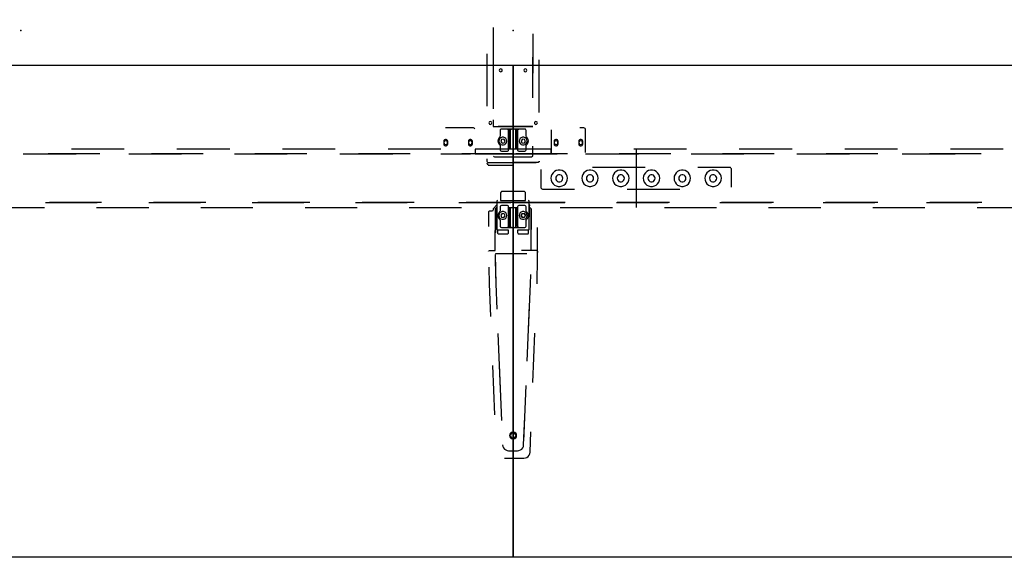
# Model space of a CAD drawing. Header units: metres. Extents: x 0.36 to 6.76, y -1.81 to -0.1.
# Tile 5 of 8: x 3.55 to 5.15, y -1.81 to -0.93. Entities that reach past the tile are written whole.
import ezdxf

# ---------------------------------------------------------------- set-up
doc = ezdxf.new("R2010")
doc.units = ezdxf.units.M
doc.header["$MEASUREMENT"] = 0

# ---------------------------------------------------------------- blocks, each defined once
blk = doc.blocks.new('d8df898d-95c7-464c-afa7-5ea99db2768e')
at = {"color": 252, "lineweight": 25, "true_color": 0x848484}
for p, q in [((4.3228, -0.9458), (4.3228, -0.9511)), ((4.3228, -0.9458), (4.3228, -0.9511)), ((4.3228, -0.9511), (4.3229, -1.021)), ((4.3228, -0.9511), (4.3229, -1.021)), ((4.3876, -1.0316), (4.3877, -0.9564)), ((4.3876, -1.0316), (4.3877, -0.9564)), ((4.3127, -0.9887), (4.3127, -1.074)), ((4.3127, -0.9887), (4.3127, -1.074)), ((4.3876, -1.0601), (4.3877, -0.9813)), ((4.3876, -1.0601), (4.3877, -0.9813)), ((4.3229, -0.9996), (4.323, -1.0784)), ((4.3229, -0.9996), (4.323, -1.0784)), ((4.3979, -1.0841), (4.3979, -0.9988)), ((4.3979, -1.0841), (4.3979, -0.9988)), ((4.323, -1.0962), (4.323, -1.1068)), ((4.323, -1.0962), (4.323, -1.1068)), ((4.2909, -1.1092), (4.2454, -1.1092)), ((4.323, -1.1068), (4.3875, -1.1068)), ((4.323, -1.1068), (4.3875, -1.1068)), ((4.3875, -1.1068), (4.3311, -1.1068)), ((4.3875, -1.1068), (4.3311, -1.1068)), ((4.3343, -1.1132), (4.3343, -1.1224)), ((4.3343, -1.1132), (4.3343, -1.1224)), ((4.3343, -1.1132), (4.3343, -1.1224)), ((4.3343, -1.1132), (4.3343, -1.1224)), ((4.3461, -1.1112), (4.3363, -1.1112)), ((4.3553, -1.1112), (4.3363, -1.1112)), ((4.3553, -1.1112), (4.3363, -1.1112)), ((4.3461, -1.1112), (4.3363, -1.1112)), ((4.3525, -1.1112), (4.3461, -1.1112)), ((4.3525, -1.1112), (4.3461, -1.1112)), ((4.3481, -1.1448), (4.3481, -1.1132)), ((4.3481, -1.1132), (4.3481, -1.143)), ((4.3481, -1.1448), (4.3481, -1.1132)), ((4.3481, -1.1132), (4.3481, -1.143)), ((4.3505, -1.1132), (4.3505, -1.143)), ((4.3505, -1.143), (4.3505, -1.1132)), ((4.3505, -1.1132), (4.3505, -1.143)), ((4.3505, -1.143), (4.3505, -1.1132)), ((4.3553, -1.1112), (4.3525, -1.1112)), ((4.3553, -1.1112), (4.3525, -1.1112)), ((4.3743, -1.1112), (4.3553, -1.1112)), ((4.3743, -1.1112), (4.3553, -1.1112)), ((4.358, -1.1112), (4.3553, -1.1112)), ((4.358, -1.1112), (4.3553, -1.1112)), ((4.3645, -1.1112), (4.358, -1.1112)), ((4.3645, -1.1112), (4.358, -1.1112)), ((4.36, -1.143), (4.36, -1.1132)), ((4.36, -1.1132), (4.36, -1.143)), ((4.36, -1.1132), (4.36, -1.143)), ((4.36, -1.143), (4.36, -1.1132)), ((4.3625, -1.143), (4.3625, -1.1132)), ((4.3625, -1.1132), (4.3625, -1.1448)), ((4.3625, -1.143), (4.3625, -1.1132)), ((4.3625, -1.1132), (4.3625, -1.1448)), ((4.3743, -1.1112), (4.3645, -1.1112)), ((4.3743, -1.1112), (4.3645, -1.1112)), ((4.3763, -1.1224), (4.3763, -1.1132)), ((4.3763, -1.1224), (4.3763, -1.1132)), ((4.3763, -1.1224), (4.3763, -1.1132)), ((4.3763, -1.1224), (4.3763, -1.1132)), ((4.4173, -1.1122), (4.4174, -1.1512)), ((4.4702, -1.1092), (4.4638, -1.1092)), ((4.4731, -1.1494), (4.4732, -1.1122)), ((4.2426, -1.1312), (4.2426, -1.1352)), ((4.2426, -1.1312), (4.2426, -1.1352)), ((4.2491, -1.1352), (4.2491, -1.1312)), ((4.2491, -1.1352), (4.2491, -1.1312)), ((4.2826, -1.1312), (4.2826, -1.1352)), ((4.2826, -1.1312), (4.2826, -1.1352)), ((4.2891, -1.1352), (4.2891, -1.1312)), ((4.2891, -1.1352), (4.2891, -1.1312)), ((4.3367, -1.1279), (4.3353, -1.1311)), ((4.3367, -1.1279), (4.3353, -1.1311)), ((4.3367, -1.1279), (4.3353, -1.1311)), ((4.3367, -1.1279), (4.3353, -1.1311)), ((4.3353, -1.1311), (4.3374, -1.1338)), ((4.3353, -1.1311), (4.3374, -1.1338)), ((4.3353, -1.1311), (4.3374, -1.1338)), ((4.3353, -1.1311), (4.3374, -1.1338)), ((4.3401, -1.1275), (4.3367, -1.1279)), ((4.3401, -1.1275), (4.3367, -1.1279)), ((4.3401, -1.1275), (4.3367, -1.1279)), ((4.3401, -1.1275), (4.3367, -1.1279)), ((4.3374, -1.1338), (4.3409, -1.1334)), ((4.3374, -1.1338), (4.3409, -1.1334)), ((4.3374, -1.1338), (4.3409, -1.1334)), ((4.3374, -1.1338), (4.3409, -1.1334)), ((4.3422, -1.1302), (4.3401, -1.1275)), ((4.3422, -1.1302), (4.3401, -1.1275)), ((4.3422, -1.1302), (4.3401, -1.1275)), ((4.3422, -1.1302), (4.3401, -1.1275)), ((4.3409, -1.1334), (4.3422, -1.1302)), ((4.3409, -1.1334), (4.3422, -1.1302)), ((4.3409, -1.1334), (4.3422, -1.1302)), ((4.3409, -1.1334), (4.3422, -1.1302)), ((4.3704, -1.1275), (4.3683, -1.1302)), ((4.3704, -1.1275), (4.3683, -1.1302)), ((4.3704, -1.1275), (4.3683, -1.1302)), ((4.3704, -1.1275), (4.3683, -1.1302)), ((4.3683, -1.1302), (4.3697, -1.1334)), ((4.3683, -1.1302), (4.3697, -1.1334)), ((4.3683, -1.1302), (4.3697, -1.1334)), ((4.3683, -1.1302), (4.3697, -1.1334)), ((4.3697, -1.1334), (4.3731, -1.1338)), ((4.3697, -1.1334), (4.3731, -1.1338)), ((4.3697, -1.1334), (4.3731, -1.1338)), ((4.3697, -1.1334), (4.3731, -1.1338)), ((4.3739, -1.1279), (4.3704, -1.1275)), ((4.3739, -1.1279), (4.3704, -1.1275)), ((4.3739, -1.1279), (4.3704, -1.1275)), ((4.3739, -1.1279), (4.3704, -1.1275)), ((4.3731, -1.1338), (4.3752, -1.1311)), ((4.3731, -1.1338), (4.3752, -1.1311)), ((4.3731, -1.1338), (4.3752, -1.1311)), ((4.3731, -1.1338), (4.3752, -1.1311)), ((4.3752, -1.1311), (4.3739, -1.1279)), ((4.3752, -1.1311), (4.3739, -1.1279)), ((4.3752, -1.1311), (4.3739, -1.1279)), ((4.3752, -1.1311), (4.3739, -1.1279)), ((4.422, -1.1312), (4.422, -1.1352)), ((4.422, -1.1312), (4.422, -1.1352)), ((4.4285, -1.1352), (4.4285, -1.1312)), ((4.4285, -1.1352), (4.4285, -1.1312)), ((4.462, -1.1312), (4.462, -1.1352)), ((4.462, -1.1312), (4.462, -1.1352)), ((4.4685, -1.1352), (4.4685, -1.1312)), ((4.4685, -1.1352), (4.4685, -1.1312)), ((3.5593, -1.1512), (3.6451, -1.1512)), ((3.6838, -1.1512), (3.5998, -1.1512)), ((3.7233, -1.1437), (3.6376, -1.1437)), ((3.7309, -1.1512), (3.8167, -1.1512)), ((3.8518, -1.1512), (3.7678, -1.1512)), ((3.8949, -1.1437), (3.8091, -1.1437)), ((3.9024, -1.1512), (3.9882, -1.1512)), ((4.0199, -1.1512), (3.9358, -1.1512)), ((4.0664, -1.1437), (3.9807, -1.1437)), ((4.074, -1.1512), (4.1598, -1.1512)), ((4.1879, -1.1512), (4.1039, -1.1512)), ((4.238, -1.1437), (4.1522, -1.1437)), ((4.238, -1.1512), (4.2863, -1.1512)), ((4.3559, -1.1512), (4.2719, -1.1512)), ((4.2938, -1.1437), (4.2937, -1.1512)), ((4.2937, -1.1512), (4.3559, -1.1512)), ((4.3559, -1.1437), (4.2938, -1.1437)), ((4.3343, -1.1384), (4.3343, -1.1448)), ((4.3343, -1.1384), (4.3343, -1.1448)), ((4.3343, -1.1384), (4.3343, -1.1448)), ((4.3343, -1.1384), (4.3343, -1.1448)), ((4.3363, -1.1468), (4.3461, -1.1468)), ((4.3363, -1.1468), (4.3461, -1.1468)), ((4.3363, -1.1468), (4.3461, -1.1468)), ((4.3363, -1.1468), (4.3461, -1.1468)), ((4.3481, -1.1448), (4.3481, -1.143)), ((4.3481, -1.143), (4.3625, -1.143)), ((4.3481, -1.1448), (4.3481, -1.143)), ((4.3481, -1.143), (4.3625, -1.143)), ((4.3481, -1.143), (4.3505, -1.143)), ((4.3481, -1.143), (4.3505, -1.143)), ((4.3505, -1.143), (4.36, -1.143)), ((4.3505, -1.143), (4.36, -1.143)), ((4.3552, -1.1437), (4.3552, -1.1512)), ((4.4174, -1.1437), (4.3552, -1.1437)), ((4.3552, -1.1512), (4.4174, -1.1512)), ((4.3559, -1.1512), (4.3559, -1.1437)), ((4.4438, -1.1512), (4.3598, -1.1512)), ((4.36, -1.143), (4.3625, -1.143)), ((4.36, -1.143), (4.3625, -1.143)), ((4.3625, -1.143), (4.3625, -1.1448)), ((4.3625, -1.143), (4.3625, -1.1448)), ((4.3645, -1.1468), (4.3743, -1.1468)), ((4.3645, -1.1468), (4.3743, -1.1468)), ((4.3645, -1.1468), (4.3743, -1.1468)), ((4.3645, -1.1468), (4.3743, -1.1468)), ((4.3763, -1.1448), (4.3763, -1.1384)), ((4.3763, -1.1448), (4.3763, -1.1384)), ((4.3763, -1.1448), (4.3763, -1.1384)), ((4.3763, -1.1448), (4.3763, -1.1384)), ((4.3875, -1.154), (4.3875, -1.1388)), ((4.3875, -1.154), (4.3875, -1.1388)), ((4.4174, -1.1512), (4.4174, -1.1437)), ((4.4174, -1.1512), (4.4267, -1.1512)), ((4.4731, -1.1512), (4.5589, -1.1512)), ((4.6118, -1.1512), (4.5278, -1.1512)), ((4.6371, -1.1437), (4.5514, -1.1437)), ((4.5553, -1.1436), (4.5553, -1.2386)), ((4.6447, -1.1512), (4.7305, -1.1512)), ((4.7798, -1.1512), (4.6958, -1.1512)), ((4.8087, -1.1437), (4.7229, -1.1437)), ((4.8162, -1.1512), (4.902, -1.1512)), ((4.9478, -1.1512), (4.8638, -1.1512)), ((4.9802, -1.1437), (4.8945, -1.1437)), ((4.9878, -1.1512), (5.0736, -1.1512)), ((5.1158, -1.1512), (5.0318, -1.1512)), ((5.1518, -1.1437), (5.066, -1.1437)), ((4.3127, -1.1593), (4.3127, -1.1634)), ((4.3127, -1.1593), (4.3127, -1.1634)), ((4.3128, -1.1661), (4.313, -1.1676)), ((4.3128, -1.1661), (4.313, -1.1676)), ((4.313, -1.1676), (4.313, -1.1678)), ((4.313, -1.1676), (4.313, -1.1678)), ((4.3147, -1.1653), (4.3929, -1.1653)), ((4.3147, -1.1653), (4.3929, -1.1653)), ((4.3251, -1.156), (4.3855, -1.156)), ((4.3251, -1.156), (4.3855, -1.156)), ((4.3251, -1.156), (4.3794, -1.156)), ((4.3251, -1.156), (4.3794, -1.156)), ((4.3958, -1.1653), (4.3546, -1.1653)), ((4.3958, -1.1653), (4.3546, -1.1653)), ((4.3978, -1.1647), (4.3978, -1.1634)), ((4.3978, -1.1647), (4.3978, -1.1634)), ((4.315, -1.1696), (4.356, -1.1696)), ((4.315, -1.1696), (4.356, -1.1696)), ((4.4003, -1.1766), (4.4003, -1.2056)), ((4.5698, -1.1736), (4.4842, -1.1736)), ((4.7073, -1.1736), (4.6554, -1.1736)), ((4.7103, -1.2056), (4.7103, -1.1766)), ((4.3348, -1.2155), (4.3348, -1.227)), ((4.3727, -1.2125), (4.3378, -1.2125)), ((4.3757, -1.227), (4.3757, -1.2155)), ((4.4033, -1.2086), (4.4552, -1.2086)), ((4.5408, -1.2086), (4.6264, -1.2086)), ((3.5953, -1.2307), (3.6793, -1.2307)), ((3.6866, -1.2307), (3.6019, -1.2307)), ((3.7633, -1.2307), (3.8473, -1.2307)), ((3.8559, -1.2307), (3.7712, -1.2307)), ((3.9313, -1.2307), (4.0153, -1.2307)), ((4.0252, -1.2307), (3.9406, -1.2307)), ((4.0993, -1.2307), (4.1833, -1.2307)), ((4.1945, -1.2307), (4.1099, -1.2307)), ((4.2674, -1.2307), (4.3514, -1.2307)), ((4.3559, -1.2307), (4.2792, -1.2307)), ((4.329, -1.228), (4.329, -1.2744)), ((4.3348, -1.227), (4.3757, -1.227)), ((4.4399, -1.2307), (4.3552, -1.2307)), ((4.3552, -1.2307), (4.4392, -1.2307)), ((4.3559, -1.2387), (4.3559, -1.2307)), ((4.3806, -1.227), (4.3801, -1.227)), ((4.3816, -1.2744), (4.3816, -1.228)), ((4.5233, -1.2307), (4.6073, -1.2307)), ((4.6092, -1.2307), (4.5246, -1.2307)), ((4.6913, -1.2307), (4.7753, -1.2307)), ((4.7786, -1.2307), (4.6939, -1.2307)), ((4.8593, -1.2307), (4.9433, -1.2307)), ((4.9479, -1.2307), (4.8632, -1.2307)), ((5.0273, -1.2307), (5.1113, -1.2307)), ((5.1172, -1.2307), (5.0326, -1.2307)), ((3.5092, -1.2387), (3.5939, -1.2387)), ((3.6786, -1.2387), (3.7632, -1.2387)), ((3.8479, -1.2387), (3.9326, -1.2387)), ((4.0172, -1.2387), (4.1019, -1.2387)), ((4.1865, -1.2387), (4.2712, -1.2387)), ((4.3154, -1.2456), (4.3153, -1.2695)), ((4.3206, -1.2446), (4.3164, -1.2446)), ((4.3288, -1.234), (4.3227, -1.2407)), ((4.3227, -1.2407), (4.3227, -1.2426)), ((4.3282, -1.2384), (4.326, -1.2407)), ((4.326, -1.2407), (4.326, -1.2799)), ((4.329, -1.2384), (4.3282, -1.2384)), ((4.329, -1.2744), (4.329, -1.2384)), ((4.3343, -1.2374), (4.3343, -1.2438)), ((4.3343, -1.2374), (4.3343, -1.2438)), ((4.3461, -1.2354), (4.3363, -1.2354)), ((4.3461, -1.2354), (4.3363, -1.2354)), ((4.3481, -1.2392), (4.3481, -1.2374)), ((4.3481, -1.269), (4.3481, -1.2374)), ((4.3625, -1.2392), (4.3481, -1.2392)), ((4.3481, -1.2392), (4.3481, -1.269)), ((4.3505, -1.2392), (4.3481, -1.2392)), ((4.3505, -1.269), (4.3505, -1.2392)), ((4.3505, -1.2392), (4.3505, -1.269)), ((4.36, -1.2392), (4.3505, -1.2392)), ((4.36, -1.269), (4.36, -1.2392)), ((4.3625, -1.2392), (4.36, -1.2392)), ((4.36, -1.2392), (4.36, -1.269)), ((4.3625, -1.2374), (4.3625, -1.2392)), ((4.3625, -1.2374), (4.3625, -1.269)), ((4.3625, -1.269), (4.3625, -1.2392)), ((4.3743, -1.2354), (4.3645, -1.2354)), ((4.3743, -1.2354), (4.3645, -1.2354)), ((4.3763, -1.2438), (4.3763, -1.2374)), ((4.3763, -1.2438), (4.3763, -1.2374)), ((4.3828, -1.2351), (4.3816, -1.2338)), ((4.3816, -1.2338), (4.3816, -1.2384)), ((4.3816, -1.2384), (4.3824, -1.2384)), ((4.3824, -1.2384), (4.3816, -1.2384)), ((4.3816, -1.2384), (4.3816, -1.2537)), ((4.3845, -1.2407), (4.3824, -1.2384)), ((4.3824, -1.2384), (4.3845, -1.2407)), ((4.3845, -1.3086), (4.3845, -1.2407)), ((4.3845, -1.2407), (4.3845, -1.2743)), ((4.4319, -1.2387), (4.5166, -1.2387)), ((4.6012, -1.2387), (4.6859, -1.2387)), ((4.7706, -1.2387), (4.8552, -1.2387)), ((4.9399, -1.2387), (5.0246, -1.2387)), ((5.1092, -1.2387), (5.1939, -1.2387)), ((4.3343, -1.2598), (4.3343, -1.269)), ((4.3343, -1.2598), (4.3343, -1.269)), ((4.3375, -1.2484), (4.3353, -1.2511)), ((4.3375, -1.2484), (4.3353, -1.2511)), ((4.3353, -1.2511), (4.3367, -1.2543)), ((4.3353, -1.2511), (4.3367, -1.2543)), ((4.3367, -1.2543), (4.3401, -1.2548)), ((4.3367, -1.2543), (4.3401, -1.2548)), ((4.3409, -1.2488), (4.3375, -1.2484)), ((4.3409, -1.2488), (4.3375, -1.2484)), ((4.3401, -1.2548), (4.3422, -1.252)), ((4.3401, -1.2548), (4.3422, -1.252)), ((4.3422, -1.252), (4.3409, -1.2488)), ((4.3422, -1.252), (4.3409, -1.2488)), ((4.3683, -1.252), (4.3697, -1.2488)), ((4.3697, -1.2488), (4.3683, -1.252)), ((4.3683, -1.252), (4.3705, -1.2548)), ((4.3705, -1.2548), (4.3683, -1.252)), ((4.3697, -1.2488), (4.3731, -1.2484)), ((4.3731, -1.2484), (4.3697, -1.2488)), ((4.3705, -1.2548), (4.3739, -1.2543)), ((4.3739, -1.2543), (4.3705, -1.2548)), ((4.3731, -1.2484), (4.3752, -1.2511)), ((4.3752, -1.2511), (4.3731, -1.2484)), ((4.3739, -1.2543), (4.3752, -1.2511)), ((4.3752, -1.2511), (4.3739, -1.2543)), ((4.3763, -1.269), (4.3763, -1.2598)), ((4.3763, -1.269), (4.3763, -1.2598)), ((4.326, -1.3086), (4.326, -1.2759)), ((4.33, -1.2754), (4.3305, -1.2754)), ((4.33, -1.2754), (4.33, -1.2794)), ((4.3478, -1.2754), (4.33, -1.2754)), ((4.33, -1.2794), (4.33, -1.2754)), ((4.3363, -1.271), (4.3553, -1.271)), ((4.3363, -1.271), (4.3461, -1.271)), ((4.3461, -1.271), (4.3525, -1.271)), ((4.3478, -1.2794), (4.3478, -1.2754)), ((4.3525, -1.271), (4.3553, -1.271)), ((4.3553, -1.271), (4.3743, -1.271)), ((4.3553, -1.271), (4.358, -1.271)), ((4.358, -1.271), (4.3645, -1.271)), ((4.3627, -1.2754), (4.3627, -1.2794)), ((4.3806, -1.2754), (4.3627, -1.2754)), ((4.3645, -1.271), (4.3743, -1.271)), ((4.3806, -1.2794), (4.3806, -1.2754)), ((4.3952, -1.2787), (4.3952, -1.2711)), ((4.3952, -1.3115), (4.3952, -1.2787)), ((4.332, -1.2814), (4.3458, -1.2814)), ((4.3647, -1.2814), (4.3786, -1.2814)), ((4.3164, -1.3086), (4.326, -1.3086)), ((4.3942, -1.3086), (4.369, -1.3086)), ((4.3952, -1.3096), (4.3952, -1.3115)), ((4.3952, -1.3192), (4.3952, -1.3096)), ((4.3261, -1.315), (4.3268, -1.3532)), ((4.3261, -1.315), (4.327, -1.3626)), ((4.3777, -1.314), (4.3271, -1.314)), ((4.3942, -1.3629), (4.3952, -1.3192)), ((4.3157, -1.3354), (4.3163, -1.3629)), ((4.3836, -1.3626), (4.3839, -1.3474)), ((4.3163, -1.3629), (4.3185, -1.4155)), ((4.327, -1.3626), (4.3287, -1.4038)), ((4.3804, -1.4378), (4.3836, -1.3626)), ((4.3782, -1.4884), (4.3821, -1.398)), ((4.3304, -1.4436), (4.3343, -1.5339)), ((4.3875, -1.523), (4.3909, -1.443)), ((4.3219, -1.4955), (4.3252, -1.5755)), ((4.3326, -1.4942), (4.3365, -1.5845)), ((4.3726, -1.6185), (4.3765, -1.5281)), ((4.3724, -1.6243), (4.3743, -1.5787)), ((4.3828, -1.6365), (4.3842, -1.603)), ((4.3415, -1.6461), (4.3728, -1.6461)), ((4.3481, -1.6338), (4.3624, -1.6338))]:
    blk.add_line(p, q, dxfattribs=at)
at = {"color": 18, "lineweight": 25, "true_color": 0x000000}
for points in [[(0.3553, -0.0951), (6.7553, -0.0951), (6.7553, -1.8071), (0.3553, -1.8071)], [(2.7553, -1.0071), (4.3553, -1.0071), (4.3553, -1.8071), (2.7553, -1.8071)], [(4.3553, -1.0071), (5.9553, -1.0071), (5.9553, -1.8071), (4.3553, -1.8071)]]:
    blk.add_lwpolyline(points, close=True, dxfattribs=at)
at = {"color": 252, "lineweight": 25, "true_color": 0x848484}
for points in [[(4.3377, -1.0156), (4.3373, -1.0144), (4.3365, -1.0136), (4.3353, -1.0132), (4.3341, -1.0136), (4.3332, -1.0144), (4.3329, -1.0156)], [(4.3377, -1.0156), (4.3373, -1.0144), (4.3365, -1.0136), (4.3353, -1.0132), (4.3341, -1.0136), (4.3332, -1.0144), (4.3329, -1.0156)], [(4.3329, -1.0156), (4.3332, -1.0168), (4.3341, -1.0177), (4.3353, -1.018), (4.3365, -1.0177), (4.3373, -1.0168), (4.3377, -1.0156)], [(4.3329, -1.0156), (4.3332, -1.0168), (4.3341, -1.0177), (4.3353, -1.018), (4.3365, -1.0177), (4.3373, -1.0168), (4.3377, -1.0156)], [(4.3777, -1.0156), (4.3773, -1.0144), (4.3765, -1.0136), (4.3753, -1.0132), (4.3741, -1.0136), (4.3732, -1.0144), (4.3729, -1.0156)], [(4.3777, -1.0156), (4.3773, -1.0144), (4.3765, -1.0136), (4.3753, -1.0132), (4.3741, -1.0136), (4.3732, -1.0144), (4.3729, -1.0156)], [(4.3729, -1.0156), (4.3732, -1.0168), (4.3741, -1.0177), (4.3753, -1.018), (4.3765, -1.0177), (4.3773, -1.0168), (4.3777, -1.0156)], [(4.3729, -1.0156), (4.3732, -1.0168), (4.3741, -1.0177), (4.3753, -1.018), (4.3765, -1.0177), (4.3773, -1.0168), (4.3777, -1.0156)], [(4.3207, -1.1011), (4.3203, -1.0999), (4.3195, -1.0991), (4.3183, -1.0987), (4.3171, -1.0991), (4.3162, -1.0999), (4.3159, -1.1011)], [(4.3207, -1.1011), (4.3203, -1.0999), (4.3195, -1.0991), (4.3183, -1.0987), (4.3171, -1.0991), (4.3162, -1.0999), (4.3159, -1.1011)], [(4.3159, -1.1011), (4.3162, -1.1023), (4.3171, -1.1032), (4.3183, -1.1035), (4.3195, -1.1032), (4.3203, -1.1023), (4.3207, -1.1011)], [(4.3159, -1.1011), (4.3162, -1.1023), (4.3171, -1.1032), (4.3183, -1.1035), (4.3195, -1.1032), (4.3203, -1.1023), (4.3207, -1.1011)], [(4.3947, -1.1011), (4.3943, -1.0999), (4.3935, -1.0991), (4.3923, -1.0987), (4.3911, -1.0991), (4.3902, -1.0999), (4.3899, -1.1011)], [(4.3947, -1.1011), (4.3943, -1.0999), (4.3935, -1.0991), (4.3923, -1.0987), (4.3911, -1.0991), (4.3902, -1.0999), (4.3899, -1.1011)], [(4.3899, -1.1011), (4.3902, -1.1023), (4.3911, -1.1032), (4.3923, -1.1035), (4.3935, -1.1032), (4.3943, -1.1023), (4.3947, -1.1011)], [(4.3899, -1.1011), (4.3902, -1.1023), (4.3911, -1.1032), (4.3923, -1.1035), (4.3935, -1.1032), (4.3943, -1.1023), (4.3947, -1.1011)], [(4.2933, -1.1105), (4.2923, -1.1096), (4.2909, -1.1092)], [(4.3363, -1.1112), (4.3353, -1.1115), (4.3345, -1.1122), (4.3343, -1.1132)], [(4.3363, -1.1112), (4.3353, -1.1115), (4.3345, -1.1122), (4.3343, -1.1132)], [(4.3363, -1.1112), (4.3353, -1.1115), (4.3345, -1.1122), (4.3343, -1.1132)], [(4.3363, -1.1112), (4.3353, -1.1115), (4.3345, -1.1122), (4.3343, -1.1132)], [(4.3481, -1.1132), (4.3478, -1.1122), (4.3471, -1.1115), (4.3461, -1.1112)], [(4.3481, -1.1132), (4.3478, -1.1122), (4.3471, -1.1115), (4.3461, -1.1112)], [(4.3461, -1.1112), (4.3471, -1.1115), (4.3478, -1.1122), (4.3481, -1.1132)], [(4.3461, -1.1112), (4.3471, -1.1115), (4.3478, -1.1122), (4.3481, -1.1132)], [(4.3525, -1.1112), (4.3515, -1.1115), (4.3508, -1.1122), (4.3505, -1.1132)], [(4.3505, -1.1132), (4.3508, -1.1122), (4.3515, -1.1115), (4.3525, -1.1112)], [(4.3525, -1.1112), (4.3515, -1.1115), (4.3508, -1.1122), (4.3505, -1.1132)], [(4.3505, -1.1132), (4.3508, -1.1122), (4.3515, -1.1115), (4.3525, -1.1112)], [(4.36, -1.1132), (4.3598, -1.1122), (4.359, -1.1115), (4.358, -1.1112)], [(4.358, -1.1112), (4.359, -1.1115), (4.3598, -1.1122), (4.36, -1.1132)], [(4.36, -1.1132), (4.3598, -1.1122), (4.359, -1.1115), (4.358, -1.1112)], [(4.358, -1.1112), (4.359, -1.1115), (4.3598, -1.1122), (4.36, -1.1132)], [(4.3645, -1.1112), (4.3635, -1.1115), (4.3627, -1.1122), (4.3625, -1.1132)], [(4.3625, -1.1132), (4.3627, -1.1122), (4.3635, -1.1115), (4.3645, -1.1112)], [(4.3645, -1.1112), (4.3635, -1.1115), (4.3627, -1.1122), (4.3625, -1.1132)], [(4.3625, -1.1132), (4.3627, -1.1122), (4.3635, -1.1115), (4.3645, -1.1112)], [(4.3763, -1.1132), (4.376, -1.1122), (4.3753, -1.1115), (4.3743, -1.1112)], [(4.3763, -1.1132), (4.376, -1.1122), (4.3753, -1.1115), (4.3743, -1.1112)], [(4.3763, -1.1132), (4.376, -1.1122), (4.3753, -1.1115), (4.3743, -1.1112)], [(4.3763, -1.1132), (4.376, -1.1122), (4.3753, -1.1115), (4.3743, -1.1112)], [(4.4732, -1.1122), (4.473, -1.1111), (4.4724, -1.1101), (4.4714, -1.1095), (4.4702, -1.1092)], [(4.2491, -1.1312), (4.2488, -1.1298), (4.2479, -1.1287), (4.2466, -1.1281), (4.2452, -1.1281), (4.2438, -1.1287), (4.2429, -1.1298), (4.2426, -1.1312)], [(4.2491, -1.1312), (4.2488, -1.1298), (4.2479, -1.1287), (4.2466, -1.1281), (4.2452, -1.1281), (4.2438, -1.1287), (4.2429, -1.1298), (4.2426, -1.1312)], [(4.2426, -1.1352), (4.2429, -1.1366), (4.2438, -1.1378), (4.2452, -1.1384), (4.2466, -1.1384), (4.2479, -1.1378), (4.2488, -1.1366), (4.2491, -1.1352)], [(4.2426, -1.1352), (4.2429, -1.1366), (4.2438, -1.1378), (4.2452, -1.1384), (4.2466, -1.1384), (4.2479, -1.1378), (4.2488, -1.1366), (4.2491, -1.1352)], [(4.2488, -1.1332), (4.2485, -1.132), (4.2477, -1.1309), (4.2465, -1.1304), (4.2452, -1.1304), (4.244, -1.1309), (4.2432, -1.132), (4.2429, -1.1332)], [(4.2429, -1.1332), (4.2432, -1.1345), (4.244, -1.1355), (4.2452, -1.1361), (4.2465, -1.1361), (4.2477, -1.1355), (4.2485, -1.1345), (4.2488, -1.1332)], [(4.2891, -1.1312), (4.2888, -1.1298), (4.2879, -1.1287), (4.2866, -1.1281), (4.2852, -1.1281), (4.2838, -1.1287), (4.2829, -1.1298), (4.2826, -1.1312)], [(4.2891, -1.1312), (4.2888, -1.1298), (4.2879, -1.1287), (4.2866, -1.1281), (4.2852, -1.1281), (4.2838, -1.1287), (4.2829, -1.1298), (4.2826, -1.1312)], [(4.2826, -1.1352), (4.2829, -1.1366), (4.2838, -1.1378), (4.2852, -1.1384), (4.2866, -1.1384), (4.2879, -1.1378), (4.2888, -1.1366), (4.2891, -1.1352)], [(4.2826, -1.1352), (4.2829, -1.1366), (4.2838, -1.1378), (4.2852, -1.1384), (4.2866, -1.1384), (4.2879, -1.1378), (4.2888, -1.1366), (4.2891, -1.1352)], [(4.2888, -1.1332), (4.2885, -1.132), (4.2877, -1.1309), (4.2865, -1.1304), (4.2852, -1.1304), (4.284, -1.1309), (4.2832, -1.132), (4.2829, -1.1332)], [(4.2829, -1.1332), (4.2832, -1.1345), (4.284, -1.1355), (4.2852, -1.1361), (4.2865, -1.1361), (4.2877, -1.1355), (4.2885, -1.1345), (4.2888, -1.1332)], [(4.3335, -1.124), (4.3319, -1.1258), (4.3308, -1.128), (4.3304, -1.1304), (4.3308, -1.1329), (4.3319, -1.1351), (4.3335, -1.1369)], [(4.3335, -1.124), (4.3319, -1.1258), (4.3308, -1.128), (4.3304, -1.1304), (4.3308, -1.1329), (4.3319, -1.1351), (4.3335, -1.1369)], [(4.3335, -1.124), (4.3319, -1.1258), (4.3308, -1.128), (4.3304, -1.1304), (4.3308, -1.1329), (4.3319, -1.1351), (4.3335, -1.1369)], [(4.3335, -1.124), (4.3319, -1.1258), (4.3308, -1.128), (4.3304, -1.1304), (4.3308, -1.1329), (4.3319, -1.1351), (4.3335, -1.1369)], [(4.3451, -1.1307), (4.3448, -1.1285), (4.3437, -1.1266), (4.342, -1.1251), (4.3399, -1.1244), (4.3377, -1.1244), (4.3356, -1.1251), (4.3339, -1.1266), (4.3328, -1.1285), (4.3324, -1.1307)], [(4.3451, -1.1307), (4.3448, -1.1285), (4.3437, -1.1266), (4.342, -1.1251), (4.3399, -1.1244), (4.3377, -1.1244), (4.3356, -1.1251), (4.3339, -1.1266), (4.3328, -1.1285), (4.3324, -1.1307)], [(4.3451, -1.1307), (4.3448, -1.1285), (4.3437, -1.1266), (4.342, -1.1251), (4.3399, -1.1244), (4.3377, -1.1244), (4.3356, -1.1251), (4.3339, -1.1266), (4.3328, -1.1285), (4.3324, -1.1307)], [(4.3451, -1.1307), (4.3448, -1.1285), (4.3437, -1.1266), (4.342, -1.1251), (4.3399, -1.1244), (4.3377, -1.1244), (4.3356, -1.1251), (4.3339, -1.1266), (4.3328, -1.1285), (4.3324, -1.1307)], [(4.3324, -1.1307), (4.3328, -1.1328), (4.3339, -1.1347), (4.3356, -1.1362), (4.3377, -1.1369), (4.3399, -1.1369), (4.342, -1.1362), (4.3437, -1.1347), (4.3448, -1.1328), (4.3451, -1.1307)], [(4.3324, -1.1307), (4.3328, -1.1328), (4.3339, -1.1347), (4.3356, -1.1362), (4.3377, -1.1369), (4.3399, -1.1369), (4.342, -1.1362), (4.3437, -1.1347), (4.3448, -1.1328), (4.3451, -1.1307)], [(4.3324, -1.1307), (4.3328, -1.1328), (4.3339, -1.1347), (4.3356, -1.1362), (4.3377, -1.1369), (4.3399, -1.1369), (4.342, -1.1362), (4.3437, -1.1347), (4.3448, -1.1328), (4.3451, -1.1307)], [(4.3324, -1.1307), (4.3328, -1.1328), (4.3339, -1.1347), (4.3356, -1.1362), (4.3377, -1.1369), (4.3399, -1.1369), (4.342, -1.1362), (4.3437, -1.1347), (4.3448, -1.1328), (4.3451, -1.1307)], [(4.3343, -1.1224), (4.3335, -1.124)], [(4.3343, -1.1224), (4.3335, -1.124)], [(4.3343, -1.1224), (4.3335, -1.124)], [(4.3343, -1.1224), (4.3335, -1.124)], [(4.3781, -1.1307), (4.3777, -1.1285), (4.3766, -1.1266), (4.3749, -1.1251), (4.3729, -1.1244), (4.3707, -1.1244), (4.3686, -1.1251), (4.3669, -1.1266), (4.3658, -1.1285), (4.3654, -1.1307)], [(4.3781, -1.1307), (4.3777, -1.1285), (4.3766, -1.1266), (4.3749, -1.1251), (4.3729, -1.1244), (4.3707, -1.1244), (4.3686, -1.1251), (4.3669, -1.1266), (4.3658, -1.1285), (4.3654, -1.1307)], [(4.3781, -1.1307), (4.3777, -1.1285), (4.3766, -1.1266), (4.3749, -1.1251), (4.3729, -1.1244), (4.3707, -1.1244), (4.3686, -1.1251), (4.3669, -1.1266), (4.3658, -1.1285), (4.3654, -1.1307)], [(4.3781, -1.1307), (4.3777, -1.1285), (4.3766, -1.1266), (4.3749, -1.1251), (4.3729, -1.1244), (4.3707, -1.1244), (4.3686, -1.1251), (4.3669, -1.1266), (4.3658, -1.1285), (4.3654, -1.1307)], [(4.3654, -1.1307), (4.3658, -1.1328), (4.3669, -1.1347), (4.3686, -1.1362), (4.3707, -1.1369), (4.3729, -1.1369), (4.3749, -1.1362), (4.3766, -1.1347), (4.3777, -1.1328), (4.3781, -1.1307)], [(4.3654, -1.1307), (4.3658, -1.1328), (4.3669, -1.1347), (4.3686, -1.1362), (4.3707, -1.1369), (4.3729, -1.1369), (4.3749, -1.1362), (4.3766, -1.1347), (4.3777, -1.1328), (4.3781, -1.1307)], [(4.3654, -1.1307), (4.3658, -1.1328), (4.3669, -1.1347), (4.3686, -1.1362), (4.3707, -1.1369), (4.3729, -1.1369), (4.3749, -1.1362), (4.3766, -1.1347), (4.3777, -1.1328), (4.3781, -1.1307)], [(4.3654, -1.1307), (4.3658, -1.1328), (4.3669, -1.1347), (4.3686, -1.1362), (4.3707, -1.1369), (4.3729, -1.1369), (4.3749, -1.1362), (4.3766, -1.1347), (4.3777, -1.1328), (4.3781, -1.1307)], [(4.377, -1.124), (4.3763, -1.1224)], [(4.377, -1.124), (4.3763, -1.1224)], [(4.377, -1.124), (4.3763, -1.1224)], [(4.377, -1.124), (4.3763, -1.1224)], [(4.377, -1.1369), (4.3787, -1.1351), (4.3798, -1.1329), (4.3801, -1.1304), (4.3798, -1.128), (4.3787, -1.1258), (4.377, -1.124)], [(4.377, -1.1369), (4.3787, -1.1351), (4.3798, -1.1329), (4.3801, -1.1304), (4.3798, -1.128), (4.3787, -1.1258), (4.377, -1.124)], [(4.377, -1.1369), (4.3787, -1.1351), (4.3798, -1.1329), (4.3801, -1.1304), (4.3798, -1.128), (4.3787, -1.1258), (4.377, -1.124)], [(4.377, -1.1369), (4.3787, -1.1351), (4.3798, -1.1329), (4.3801, -1.1304), (4.3798, -1.128), (4.3787, -1.1258), (4.377, -1.124)], [(4.4285, -1.1312), (4.4282, -1.1298), (4.4273, -1.1287), (4.426, -1.1281), (4.4245, -1.1281), (4.4232, -1.1287), (4.4223, -1.1298), (4.422, -1.1312)], [(4.4285, -1.1312), (4.4282, -1.1298), (4.4273, -1.1287), (4.426, -1.1281), (4.4245, -1.1281), (4.4232, -1.1287), (4.4223, -1.1298), (4.422, -1.1312)], [(4.422, -1.1352), (4.4223, -1.1366), (4.4232, -1.1378), (4.4245, -1.1384), (4.426, -1.1384), (4.4273, -1.1378), (4.4282, -1.1366), (4.4285, -1.1352)], [(4.422, -1.1352), (4.4223, -1.1366), (4.4232, -1.1378), (4.4245, -1.1384), (4.426, -1.1384), (4.4273, -1.1378), (4.4282, -1.1366), (4.4285, -1.1352)], [(4.4282, -1.1332), (4.4279, -1.132), (4.4271, -1.1309), (4.4259, -1.1304), (4.4246, -1.1304), (4.4234, -1.1309), (4.4226, -1.132), (4.4223, -1.1332)], [(4.4223, -1.1332), (4.4226, -1.1345), (4.4234, -1.1355), (4.4246, -1.1361), (4.4259, -1.1361), (4.4271, -1.1355), (4.4279, -1.1345), (4.4282, -1.1332)], [(4.4685, -1.1312), (4.4682, -1.1298), (4.4673, -1.1287), (4.466, -1.1281), (4.4645, -1.1281), (4.4632, -1.1287), (4.4623, -1.1298), (4.462, -1.1312)], [(4.4685, -1.1312), (4.4682, -1.1298), (4.4673, -1.1287), (4.466, -1.1281), (4.4645, -1.1281), (4.4632, -1.1287), (4.4623, -1.1298), (4.462, -1.1312)], [(4.462, -1.1352), (4.4623, -1.1366), (4.4632, -1.1378), (4.4645, -1.1384), (4.466, -1.1384), (4.4673, -1.1378), (4.4682, -1.1366), (4.4685, -1.1352)], [(4.462, -1.1352), (4.4623, -1.1366), (4.4632, -1.1378), (4.4645, -1.1384), (4.466, -1.1384), (4.4673, -1.1378), (4.4682, -1.1366), (4.4685, -1.1352)], [(4.4682, -1.1332), (4.4679, -1.132), (4.4671, -1.1309), (4.4659, -1.1304), (4.4646, -1.1304), (4.4634, -1.1309), (4.4626, -1.132), (4.4623, -1.1332)], [(4.4623, -1.1332), (4.4626, -1.1345), (4.4634, -1.1355), (4.4646, -1.1361), (4.4659, -1.1361), (4.4671, -1.1355), (4.4679, -1.1345), (4.4682, -1.1332)], [(4.3335, -1.1369), (4.3343, -1.1384)], [(4.3335, -1.1369), (4.3343, -1.1384)], [(4.3335, -1.1369), (4.3343, -1.1384)], [(4.3335, -1.1369), (4.3343, -1.1384)], [(4.3343, -1.1448), (4.3345, -1.1458), (4.3353, -1.1466), (4.3363, -1.1468)], [(4.3343, -1.1448), (4.3345, -1.1458), (4.3353, -1.1466), (4.3363, -1.1468)], [(4.3343, -1.1448), (4.3345, -1.1458), (4.3353, -1.1466), (4.3363, -1.1468)], [(4.3343, -1.1448), (4.3345, -1.1458), (4.3353, -1.1466), (4.3363, -1.1468)], [(4.3461, -1.1468), (4.3471, -1.1466), (4.3478, -1.1458), (4.3481, -1.1448)], [(4.3461, -1.1468), (4.3471, -1.1466), (4.3478, -1.1458), (4.3481, -1.1448)], [(4.3461, -1.1468), (4.3471, -1.1466), (4.3478, -1.1458), (4.3481, -1.1448)], [(4.3461, -1.1468), (4.3471, -1.1466), (4.3478, -1.1458), (4.3481, -1.1448)], [(4.3625, -1.1448), (4.3627, -1.1458), (4.3635, -1.1466), (4.3645, -1.1468)], [(4.3625, -1.1448), (4.3627, -1.1458), (4.3635, -1.1466), (4.3645, -1.1468)], [(4.3625, -1.1448), (4.3627, -1.1458), (4.3635, -1.1466), (4.3645, -1.1468)], [(4.3625, -1.1448), (4.3627, -1.1458), (4.3635, -1.1466), (4.3645, -1.1468)], [(4.3743, -1.1468), (4.3753, -1.1466), (4.376, -1.1458), (4.3763, -1.1448)], [(4.3743, -1.1468), (4.3753, -1.1466), (4.376, -1.1458), (4.3763, -1.1448)], [(4.3743, -1.1468), (4.3753, -1.1466), (4.376, -1.1458), (4.3763, -1.1448)], [(4.3743, -1.1468), (4.3753, -1.1466), (4.376, -1.1458), (4.3763, -1.1448)], [(4.3763, -1.1384), (4.377, -1.1369)], [(4.3763, -1.1384), (4.377, -1.1369)], [(4.3763, -1.1384), (4.377, -1.1369)], [(4.3763, -1.1384), (4.377, -1.1369)], [(4.3127, -1.1634), (4.313, -1.1643), (4.3137, -1.1651), (4.3147, -1.1653)], [(4.3127, -1.1634), (4.313, -1.1643), (4.3137, -1.1651), (4.3147, -1.1653)], [(4.313, -1.1678), (4.3141, -1.1694)], [(4.313, -1.1678), (4.3141, -1.1694)], [(4.3234, -1.155), (4.3241, -1.1557), (4.3251, -1.156)], [(4.3234, -1.155), (4.3241, -1.1557), (4.3251, -1.156)], [(4.3855, -1.156), (4.3865, -1.1557), (4.3872, -1.155), (4.3875, -1.154)], [(4.3855, -1.156), (4.3865, -1.1557), (4.3872, -1.155), (4.3875, -1.154)], [(4.3978, -1.1634), (4.3975, -1.1643), (4.3968, -1.1651), (4.3958, -1.1653)], [(4.3978, -1.1634), (4.3975, -1.1643), (4.3968, -1.1651), (4.3958, -1.1653)], [(4.4436, -1.1911), (4.4432, -1.1879), (4.4421, -1.1849), (4.4402, -1.1822), (4.4378, -1.1801), (4.435, -1.1786), (4.4318, -1.1778), (4.4286, -1.1778), (4.4255, -1.1786), (4.4226, -1.1801), (4.4202, -1.1822), (4.4184, -1.1849), (4.4172, -1.1879), (4.4168, -1.1911)], [(4.4936, -1.1911), (4.4932, -1.1879), (4.4921, -1.1849), (4.4903, -1.1823), (4.4879, -1.1801), (4.485, -1.1786), (4.4819, -1.1779), (4.4787, -1.1779), (4.4755, -1.1786), (4.4727, -1.1801), (4.4703, -1.1823), (4.4685, -1.1849), (4.4673, -1.1879), (4.4669, -1.1911)], [(4.5437, -1.1911), (4.5433, -1.1879), (4.5422, -1.1849), (4.5403, -1.1822), (4.5379, -1.1801), (4.5351, -1.1786), (4.5319, -1.1778), (4.5287, -1.1778), (4.5256, -1.1786), (4.5227, -1.1801), (4.5203, -1.1822), (4.5185, -1.1849), (4.5173, -1.1879), (4.5169, -1.1911)], [(4.5936, -1.1911), (4.5932, -1.1879), (4.5921, -1.1849), (4.5902, -1.1822), (4.5878, -1.1801), (4.585, -1.1786), (4.5818, -1.1778), (4.5786, -1.1778), (4.5755, -1.1786), (4.5726, -1.1801), (4.5702, -1.1822), (4.5684, -1.1849), (4.5672, -1.1879), (4.5668, -1.1911)], [(4.6436, -1.1911), (4.6432, -1.1879), (4.6421, -1.1849), (4.6403, -1.1823), (4.6379, -1.1801), (4.635, -1.1786), (4.6319, -1.1779), (4.6287, -1.1779), (4.6255, -1.1786), (4.6227, -1.1801), (4.6203, -1.1823), (4.6185, -1.1849), (4.6173, -1.1879), (4.6169, -1.1911)], [(4.6937, -1.1911), (4.6933, -1.1879), (4.6922, -1.1849), (4.6903, -1.1822), (4.6879, -1.1801), (4.6851, -1.1786), (4.6819, -1.1778), (4.6787, -1.1778), (4.6756, -1.1786), (4.6727, -1.1801), (4.6703, -1.1822), (4.6685, -1.1849), (4.6673, -1.1879), (4.6669, -1.1911)], [(4.7103, -1.1766), (4.71, -1.1755), (4.7094, -1.1745), (4.7084, -1.1738), (4.7073, -1.1736)], [(4.4168, -1.1911), (4.4172, -1.1943), (4.4184, -1.1973), (4.4202, -1.2), (4.4226, -1.2021), (4.4255, -1.2036), (4.4286, -1.2044), (4.4318, -1.2044), (4.435, -1.2036), (4.4378, -1.2021), (4.4402, -1.2), (4.4421, -1.1973), (4.4432, -1.1943), (4.4436, -1.1911)], [(4.4362, -1.1911), (4.4358, -1.1891), (4.4348, -1.1874), (4.4332, -1.186), (4.4313, -1.1854), (4.4293, -1.1854), (4.4274, -1.186), (4.4258, -1.1874), (4.4248, -1.1891), (4.4245, -1.1911)], [(4.4245, -1.1911), (4.4248, -1.1931), (4.4258, -1.1949), (4.4274, -1.1962), (4.4293, -1.1969), (4.4313, -1.1969), (4.4332, -1.1962), (4.4348, -1.1949), (4.4358, -1.1931), (4.4362, -1.1911)], [(4.4669, -1.1911), (4.4673, -1.1943), (4.4685, -1.1973), (4.4703, -1.2), (4.4727, -1.2021), (4.4755, -1.2036), (4.4787, -1.2044), (4.4819, -1.2044), (4.485, -1.2036), (4.4879, -1.2021), (4.4903, -1.2), (4.4921, -1.1973), (4.4932, -1.1943), (4.4936, -1.1911)], [(4.4862, -1.1911), (4.4858, -1.1891), (4.4848, -1.1874), (4.4832, -1.186), (4.4813, -1.1854), (4.4793, -1.1854), (4.4774, -1.186), (4.4758, -1.1874), (4.4748, -1.1891), (4.4745, -1.1911)], [(4.4745, -1.1911), (4.4748, -1.1931), (4.4758, -1.1949), (4.4774, -1.1962), (4.4793, -1.1969), (4.4813, -1.1969), (4.4832, -1.1962), (4.4848, -1.1949), (4.4858, -1.1931), (4.4862, -1.1911)], [(4.5169, -1.1911), (4.5173, -1.1943), (4.5185, -1.1973), (4.5203, -1.2), (4.5227, -1.2021), (4.5256, -1.2036), (4.5287, -1.2044), (4.5319, -1.2044), (4.5351, -1.2036), (4.5379, -1.2021), (4.5403, -1.2), (4.5422, -1.1973), (4.5433, -1.1943), (4.5437, -1.1911)], [(4.5362, -1.1911), (4.5358, -1.1891), (4.5348, -1.1874), (4.5332, -1.186), (4.5313, -1.1854), (4.5293, -1.1854), (4.5274, -1.186), (4.5258, -1.1874), (4.5248, -1.1891), (4.5245, -1.1911)], [(4.5245, -1.1911), (4.5248, -1.1931), (4.5258, -1.1949), (4.5274, -1.1962), (4.5293, -1.1969), (4.5313, -1.1969), (4.5332, -1.1962), (4.5348, -1.1949), (4.5358, -1.1931), (4.5362, -1.1911)], [(4.5668, -1.1911), (4.5672, -1.1943), (4.5684, -1.1973), (4.5702, -1.2), (4.5726, -1.2021), (4.5755, -1.2036), (4.5786, -1.2044), (4.5818, -1.2044), (4.585, -1.2036), (4.5878, -1.2021), (4.5902, -1.2), (4.5921, -1.1973), (4.5932, -1.1943), (4.5936, -1.1911)], [(4.5862, -1.1911), (4.5858, -1.1891), (4.5848, -1.1874), (4.5832, -1.186), (4.5813, -1.1854), (4.5793, -1.1854), (4.5774, -1.186), (4.5758, -1.1874), (4.5748, -1.1891), (4.5745, -1.1911)], [(4.5745, -1.1911), (4.5748, -1.1931), (4.5758, -1.1949), (4.5774, -1.1962), (4.5793, -1.1969), (4.5813, -1.1969), (4.5832, -1.1962), (4.5848, -1.1949), (4.5858, -1.1931), (4.5862, -1.1911)], [(4.6169, -1.1911), (4.6173, -1.1943), (4.6185, -1.1973), (4.6203, -1.2), (4.6227, -1.2021), (4.6255, -1.2036), (4.6287, -1.2044), (4.6319, -1.2044), (4.635, -1.2036), (4.6379, -1.2021), (4.6403, -1.2), (4.6421, -1.1973), (4.6432, -1.1943), (4.6436, -1.1911)], [(4.6362, -1.1911), (4.6358, -1.1891), (4.6348, -1.1874), (4.6332, -1.186), (4.6313, -1.1854), (4.6293, -1.1854), (4.6274, -1.186), (4.6258, -1.1874), (4.6248, -1.1891), (4.6245, -1.1911)], [(4.6245, -1.1911), (4.6248, -1.1931), (4.6258, -1.1949), (4.6274, -1.1962), (4.6293, -1.1969), (4.6313, -1.1969), (4.6332, -1.1962), (4.6348, -1.1949), (4.6358, -1.1931), (4.6362, -1.1911)], [(4.6669, -1.1911), (4.6673, -1.1943), (4.6685, -1.1973), (4.6703, -1.2), (4.6727, -1.2021), (4.6756, -1.2036), (4.6787, -1.2044), (4.6819, -1.2044), (4.6851, -1.2036), (4.6879, -1.2021), (4.6903, -1.2), (4.6922, -1.1973), (4.6933, -1.1943), (4.6937, -1.1911)], [(4.6862, -1.1911), (4.6858, -1.1891), (4.6848, -1.1874), (4.6832, -1.186), (4.6813, -1.1854), (4.6793, -1.1854), (4.6774, -1.186), (4.6758, -1.1874), (4.6748, -1.1891), (4.6745, -1.1911)], [(4.6745, -1.1911), (4.6748, -1.1931), (4.6758, -1.1949), (4.6774, -1.1962), (4.6793, -1.1969), (4.6813, -1.1969), (4.6832, -1.1962), (4.6848, -1.1949), (4.6858, -1.1931), (4.6862, -1.1911)], [(4.3378, -1.2125), (4.3367, -1.2127), (4.3357, -1.2134), (4.3351, -1.2144), (4.3348, -1.2155)], [(4.3757, -1.2155), (4.3755, -1.2144), (4.3748, -1.2134), (4.3739, -1.2127), (4.3727, -1.2125)], [(4.4003, -1.2056), (4.4005, -1.2068), (4.4012, -1.2077), (4.4021, -1.2084), (4.4033, -1.2086)], [(4.33, -1.227), (4.3291, -1.2275)], [(4.3816, -1.228), (4.3806, -1.227)], [(4.3164, -1.2446), (4.3154, -1.2456)], [(4.3227, -1.2426), (4.3224, -1.2436), (4.3217, -1.2443), (4.3206, -1.2446)], [(4.3335, -1.2453), (4.3319, -1.2471), (4.3308, -1.2494), (4.3304, -1.2518), (4.3308, -1.2542), (4.3319, -1.2564), (4.3335, -1.2582)], [(4.3335, -1.2453), (4.3319, -1.2471), (4.3308, -1.2494), (4.3304, -1.2518), (4.3308, -1.2542), (4.3319, -1.2564), (4.3335, -1.2582)], [(4.3452, -1.2516), (4.3448, -1.2494), (4.3437, -1.2475), (4.342, -1.2461), (4.3399, -1.2453), (4.3377, -1.2453), (4.3356, -1.2461), (4.3339, -1.2475), (4.3328, -1.2494), (4.3324, -1.2516)], [(4.3452, -1.2516), (4.3448, -1.2494), (4.3437, -1.2475), (4.342, -1.2461), (4.3399, -1.2453), (4.3377, -1.2453), (4.3356, -1.2461), (4.3339, -1.2475), (4.3328, -1.2494), (4.3324, -1.2516)], [(4.3343, -1.2438), (4.3335, -1.2453)], [(4.3343, -1.2438), (4.3335, -1.2453)], [(4.3363, -1.2354), (4.3353, -1.2357), (4.3345, -1.2364), (4.3343, -1.2374)], [(4.3363, -1.2354), (4.3353, -1.2357), (4.3345, -1.2364), (4.3343, -1.2374)], [(4.3481, -1.2374), (4.3478, -1.2364), (4.3471, -1.2357), (4.3461, -1.2354)], [(4.3481, -1.2374), (4.3478, -1.2364), (4.3471, -1.2357), (4.3461, -1.2354)], [(4.3645, -1.2354), (4.3635, -1.2357), (4.3628, -1.2364), (4.3625, -1.2374)], [(4.3645, -1.2354), (4.3635, -1.2357), (4.3628, -1.2364), (4.3625, -1.2374)], [(4.3781, -1.2516), (4.3777, -1.2494), (4.3766, -1.2475), (4.3749, -1.2461), (4.3729, -1.2453), (4.3707, -1.2453), (4.3686, -1.2461), (4.3669, -1.2475), (4.3658, -1.2494), (4.3654, -1.2516)], [(4.3781, -1.2516), (4.3777, -1.2494), (4.3766, -1.2475), (4.3749, -1.2461), (4.3729, -1.2453), (4.3707, -1.2453), (4.3686, -1.2461), (4.3669, -1.2475), (4.3658, -1.2494), (4.3654, -1.2516)], [(4.3763, -1.2374), (4.376, -1.2364), (4.3753, -1.2357), (4.3743, -1.2354)], [(4.3763, -1.2374), (4.376, -1.2364), (4.3753, -1.2357), (4.3743, -1.2354)], [(4.377, -1.2453), (4.3763, -1.2438)], [(4.377, -1.2453), (4.3763, -1.2438)], [(4.377, -1.2582), (4.3787, -1.2564), (4.3798, -1.2542), (4.3801, -1.2518), (4.3798, -1.2494), (4.3787, -1.2471), (4.377, -1.2453)], [(4.377, -1.2582), (4.3787, -1.2564), (4.3798, -1.2542), (4.3801, -1.2518), (4.3798, -1.2494), (4.3787, -1.2471), (4.377, -1.2453)], [(4.3324, -1.2516), (4.3328, -1.2537), (4.3339, -1.2557), (4.3356, -1.2571), (4.3377, -1.2578), (4.3399, -1.2578), (4.342, -1.2571), (4.3437, -1.2557), (4.3448, -1.2537), (4.3452, -1.2516)], [(4.3324, -1.2516), (4.3328, -1.2537), (4.3339, -1.2557), (4.3356, -1.2571), (4.3377, -1.2578), (4.3399, -1.2578), (4.342, -1.2571), (4.3437, -1.2557), (4.3448, -1.2537), (4.3452, -1.2516)], [(4.3335, -1.2582), (4.3343, -1.2598)], [(4.3335, -1.2582), (4.3343, -1.2598)], [(4.3654, -1.2516), (4.3658, -1.2537), (4.3669, -1.2557), (4.3686, -1.2571), (4.3707, -1.2578), (4.3729, -1.2578), (4.3749, -1.2571), (4.3766, -1.2557), (4.3777, -1.2537), (4.3781, -1.2516)], [(4.3654, -1.2516), (4.3658, -1.2537), (4.3669, -1.2557), (4.3686, -1.2571), (4.3707, -1.2578), (4.3729, -1.2578), (4.3749, -1.2571), (4.3766, -1.2557), (4.3777, -1.2537), (4.3781, -1.2516)], [(4.3763, -1.2598), (4.377, -1.2582)], [(4.3763, -1.2598), (4.377, -1.2582)], [(4.33, -1.2754), (4.329, -1.2744)], [(4.329, -1.2744), (4.33, -1.2754)], [(4.33, -1.2794), (4.3302, -1.2804), (4.331, -1.2812), (4.332, -1.2814)], [(4.3312, -1.2813), (4.3303, -1.2805), (4.33, -1.2794)], [(4.3343, -1.269), (4.3345, -1.27), (4.3353, -1.2707), (4.3363, -1.271)], [(4.3343, -1.269), (4.3345, -1.27), (4.3353, -1.2707), (4.3363, -1.271)], [(4.3458, -1.2814), (4.3468, -1.2812), (4.3476, -1.2804), (4.3478, -1.2794)], [(4.3481, -1.269), (4.3478, -1.27), (4.3471, -1.2707), (4.3461, -1.271)], [(4.3461, -1.271), (4.3471, -1.2707), (4.3478, -1.27), (4.3481, -1.269)], [(4.3525, -1.271), (4.3515, -1.2707), (4.3508, -1.27), (4.3505, -1.269)], [(4.3505, -1.269), (4.3508, -1.27), (4.3515, -1.2707), (4.3525, -1.271)], [(4.358, -1.271), (4.359, -1.2707), (4.3598, -1.27), (4.36, -1.269)], [(4.36, -1.269), (4.3598, -1.27), (4.359, -1.2707), (4.358, -1.271)], [(4.3625, -1.269), (4.3628, -1.27), (4.3635, -1.2707), (4.3645, -1.271)], [(4.3645, -1.271), (4.3635, -1.2707), (4.3628, -1.27), (4.3625, -1.269)], [(4.3627, -1.2794), (4.363, -1.2804), (4.3637, -1.2812), (4.3647, -1.2814)], [(4.3743, -1.271), (4.3753, -1.2707), (4.376, -1.27), (4.3763, -1.269)], [(4.3743, -1.271), (4.3753, -1.2707), (4.376, -1.27), (4.3763, -1.269)], [(4.3786, -1.2814), (4.3796, -1.2812), (4.3803, -1.2804), (4.3806, -1.2794)], [(4.3806, -1.2754), (4.3816, -1.2744)], [(4.3154, -1.3096), (4.3159, -1.3087)], [(4.3942, -1.3086), (4.3952, -1.3096)], [(4.3952, -1.3096), (4.3942, -1.3086)], [(4.3271, -1.314), (4.3262, -1.3145)], [(4.3271, -1.314), (4.3262, -1.3145)], [(4.361, -1.6091), (4.3606, -1.6072), (4.3596, -1.6055), (4.3581, -1.6042), (4.3563, -1.6035), (4.3543, -1.6035), (4.3524, -1.6042), (4.3509, -1.6055), (4.3499, -1.6072), (4.3496, -1.6091)], [(4.361, -1.6091), (4.3606, -1.6072), (4.3596, -1.6055), (4.3581, -1.6042), (4.3563, -1.6035), (4.3543, -1.6035), (4.3524, -1.6042), (4.3509, -1.6055), (4.3499, -1.6072), (4.3496, -1.6091)], [(4.3496, -1.6091), (4.3499, -1.6111), (4.3509, -1.6128), (4.3524, -1.614), (4.3543, -1.6147), (4.3563, -1.6147), (4.3581, -1.614), (4.3596, -1.6128), (4.3606, -1.6111), (4.361, -1.6091)], [(4.3496, -1.6091), (4.3499, -1.6111), (4.3509, -1.6128), (4.3524, -1.614), (4.3543, -1.6147), (4.3563, -1.6147), (4.3581, -1.614), (4.3596, -1.6128), (4.3606, -1.6111), (4.361, -1.6091)], [(4.3595, -1.6091), (4.3592, -1.6075), (4.3583, -1.6061), (4.3569, -1.6052), (4.3553, -1.6049), (4.3537, -1.6052), (4.3523, -1.6061), (4.3514, -1.6075), (4.3511, -1.6091)], [(4.3511, -1.6091), (4.3514, -1.6107), (4.3523, -1.6121), (4.3537, -1.613), (4.3553, -1.6133), (4.3569, -1.613), (4.3583, -1.6121), (4.3592, -1.6107), (4.3595, -1.6091)], [(4.3382, -1.6243), (4.3386, -1.6268), (4.3396, -1.6291), (4.3412, -1.6311), (4.3433, -1.6326), (4.3456, -1.6335), (4.3481, -1.6338)], [(4.3624, -1.6338), (4.3649, -1.6335), (4.3673, -1.6326), (4.3693, -1.6311), (4.3709, -1.6291), (4.372, -1.6268), (4.3724, -1.6243)], [(4.3728, -1.6461), (4.3753, -1.6457), (4.3777, -1.6448), (4.3797, -1.6433), (4.3813, -1.6413), (4.3824, -1.639), (4.3828, -1.6365)]]:
    blk.add_lwpolyline(points, dxfattribs=at)
at = {"color": 1, "true_color": 0xff0000}
for p in [(3.5553, -0.9511), (3.5553, -0.9511), (4.3553, -0.9511), (4.3553, -0.9511), (4.3553, -0.9511)]:
    blk.add_point(p, dxfattribs=at)
blk = doc.blocks.new('c9c264db-d6d3-4f91-8d79-8fa40940e605')
blk.add_blockref('d8df898d-95c7-464c-afa7-5ea99db2768e', (0, 0))

msp = doc.modelspace()

# ---------------------------------------------------------------- block references
msp.add_blockref('c9c264db-d6d3-4f91-8d79-8fa40940e605', (0, 0))

doc.saveas('drawing.dxf')
